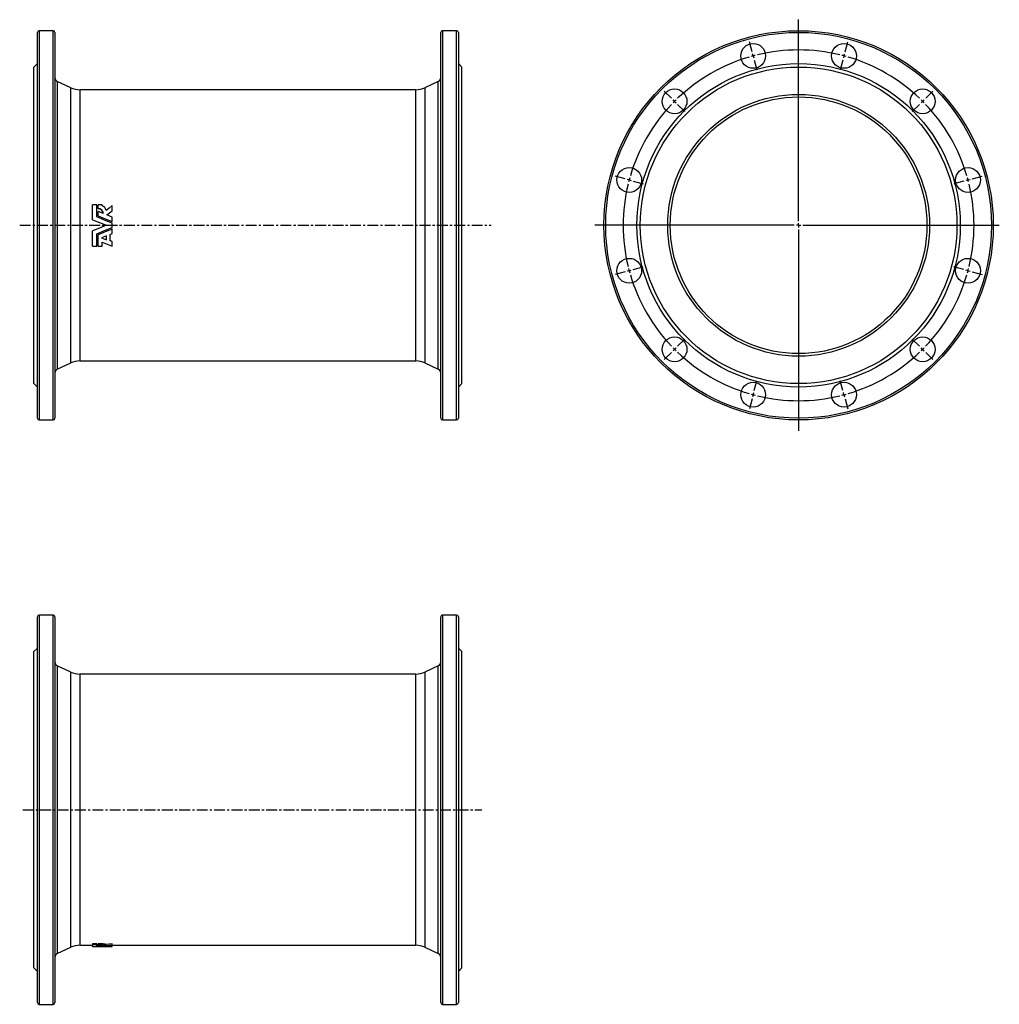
# Model space of a CAD drawing. Extents: x 22 to 1167, y -150 to 1001.
import ezdxf

# ---------------------------------------------------------------- set-up
doc = ezdxf.new("R2010")
doc.units = 0
doc.linetypes.add('CENTERX2', pattern=[20.32, 12.7, -2.54, 2.54, -2.54])
doc.layers.get('0').update_dxf_attribs({"linetype": 'CONTINUOUS'})
doc.layers.add('FORMAT', color=7, linetype='CONTINUOUS')

# ---------------------------------------------------------------- blocks, each defined once
blk = doc.blocks.new('SW_CENTERMARKSYMBOL_0')
at = {"layer": 'FORMAT', "color": 0}
for p, q in [((53.1, -193), (53.1, 42.4)), ((-1.3, 4.8), (-4.4, 16.4)), ((107.4, 4.8), (110.5, 16.4)), ((0, 0), (-0.6, 2.4)), ((0, 0), (0.6, -2.4)), ((106.1, 0), (105.5, -2.4)), ((106.1, 0), (106.8, 2.4)), ((1.3, -4.8), (4.4, -16.4)), ((104.8, -4.8), (101.7, -16.4)), ((-95.4, -49.5), (-103.9, -41)), ((201.6, -49.5), (210, -41)), ((-91.9, -53.1), (-93.7, -51.3)), ((-91.9, -53.1), (-90.1, -54.8)), ((-88.4, -56.6), (-79.9, -65.1)), ((194.5, -56.6), (186, -65.1)), ((198, -53.1), (196.2, -54.8)), ((198, -53.1), (199.8, -51.3)), ((-149.8, -143.7), (-161.4, -140.6)), ((-145, -145), (-147.4, -144.3)), ((-145, -145), (-142.5, -145.6)), ((-140.1, -146.3), (-128.5, -149.4)), ((246.2, -146.3), (234.7, -149.4)), ((251.1, -145), (248.7, -145.6)), ((251.1, -145), (253.5, -144.3)), ((255.9, -143.7), (267.5, -140.6)), ((53.1, -198), (53.1, -195.5)), ((48.1, -198), (-185.1, -198)), ((53.1, -198), (50.6, -198)), ((53.1, -198), (53.1, -200.5)), ((53.1, -198), (55.6, -198)), ((53.1, -203), (53.1, -438.2)), ((58.1, -198), (287.6, -198)), ((-149.8, -252.4), (-161.4, -255.5)), ((-145, -251.1), (-147.4, -251.7)), ((-145, -251.1), (-142.5, -250.4)), ((-140.1, -249.8), (-128.5, -246.7)), ((246.2, -249.8), (234.7, -246.7)), ((251.1, -251.1), (248.7, -250.4)), ((251.1, -251.1), (253.5, -251.7)), ((255.9, -252.4), (267.5, -255.5)), ((-88.4, -339.4), (-79.9, -331)), ((194.5, -339.4), (186, -331)), ((-91.9, -343), (-93.7, -344.7)), ((-91.9, -343), (-90.1, -341.2)), ((198, -343), (196.2, -341.2)), ((198, -343), (199.8, -344.7)), ((-95.4, -346.5), (-103.9, -355)), ((201.6, -346.5), (210, -355)), ((1.3, -391.2), (4.4, -379.6)), ((104.8, -391.2), (101.7, -379.6)), ((-1.3, -400.9), (-4.4, -412.5)), ((0, -396), (-0.6, -398.4)), ((0, -396), (0.6, -393.6)), ((106.1, -396), (105.5, -393.6)), ((106.1, -396), (106.8, -398.4)), ((107.4, -400.9), (110.5, -412.5))]:
    blk.add_line(p, q, dxfattribs=at)
for start, end in [(104.3013, 105), (76.3975, 103.6025), (75, 75.6987), (106.3975, 133.6025), (105, 105.6987), (74.3013, 75), (46.3975, 73.6025), (136.3975, 163.6025), (135, 135.6987), (134.3013, 135), (45, 45.6987), (44.3013, 45), (16.3975, 43.6025), (165, 165.6987), (164.3013, 165), (15, 15.6987), (14.3013, 15), (166.3975, 193.6025), (346.3975, 13.6025), (194.3013, 195), (195, 195.6987), (344.3013, 345), (345, 345.6987), (196.3975, 223.6025), (316.3975, 343.6025), (224.3013, 225), (225, 225.6987), (314.3013, 315), (315, 315.6987), (226.3975, 253.6025), (286.3975, 313.6025), (254.3013, 255), (255, 255.6987), (256.3975, 283.6025), (284.3013, 285), (285, 285.6987)]:
    blk.add_arc((53.1, -198), 205, start, end, dxfattribs=at)

msp = doc.modelspace()

# ---------------------------------------------------------------- linework, layer by layer
at = {"color": 7, "linetype": 'CONTINUOUS'}
for p, q in [((42.7, 534.8), (42.7, 985.8)), ((61.2, 987.8), (44.7, 987.8)), ((63.2, 985.8), (63.2, 760.3)), ((514.2, 534.8), (514.2, 985.8)), ((532.7, 987.8), (516.2, 987.8)), ((534.7, 985.8), (534.7, 760.3)), ((42.7, 949.3), (38.7, 945.3)), ((38.7, 760.3), (38.7, 945.3)), ((538.7, 945.3), (534.7, 949.3)), ((538.7, 760.3), (538.7, 945.3)), ((81.7, 921.1), (66, 928.4)), ((511.3, 928.4), (495.6, 921.1)), ((485, 918.8), (92.3, 918.8)), ((107.3, 766.8), (107.3, 784.4)), ((112, 784.4), (107.3, 784.4)), ((112, 770.1), (112, 784.4)), ((118.4, 784.4), (113.9, 784.4)), ((113.9, 779.8), (113.9, 784.4)), ((118.4, 783), (118.4, 784.4)), ((130.2, 777.3), (130.2, 783.3)), ((113.9, 779.8), (113.9, 779.7)), ((113.9, 771.4), (113.9, 776.5)), ((119.8, 774.1), (113.9, 776.5)), ((113.9, 771.4), (113.9, 771.3)), ((123.7, 772.5), (130.2, 777.3)), ((130.2, 769.8), (123.7, 772.5)), ((123.8, 772.4), (130.2, 777.2)), ((130.2, 777.3), (130.2, 777.2)), ((38.7, 575.3), (38.7, 760.3)), ((63.2, 760.3), (63.2, 534.8)), ((107.3, 766.8), (107.3, 766.8)), ((130.2, 764.7), (130.2, 769.8)), ((130.2, 764.7), (130.2, 764.6)), ((130.2, 757.9), (130.2, 762.7)), ((534.7, 760.3), (534.7, 534.8)), ((538.7, 575.3), (538.7, 760.3)), ((107.3, 753.8), (107.3, 753.7)), ((107.3, 736.1), (107.3, 753.7)), ((112, 736.1), (112, 750.4)), ((113.9, 749.3), (113.9, 749.2)), ((113.9, 736.1), (113.9, 749.2)), ((127.6, 749.7), (130.2, 750.7)), ((127.6, 742.2), (127.6, 749.7)), ((130.2, 755.9), (130.2, 755.9)), ((130.2, 750.7), (130.2, 755.9)), ((123.3, 747.9), (117.6, 745.6)), ((117.6, 745.6), (123.3, 743.4)), ((117.8, 745.6), (123.3, 743.5)), ((118.4, 736.1), (118.4, 740.6)), ((118.4, 740.6), (130.2, 736.1)), ((123.3, 743.4), (123.3, 747.9)), ((130.2, 741.4), (127.6, 742.4)), ((130.2, 741.2), (127.6, 742.2)), ((130.2, 741.4), (130.2, 741.2)), ((130.2, 736.1), (130.2, 741.2)), ((107.3, 736.1), (112, 736.1)), ((113.9, 736.1), (118.4, 736.1)), ((66, 592.1), (81.7, 599.4)), ((92.3, 601.8), (485, 601.8)), ((495.6, 599.4), (511.3, 592.1)), ((38.7, 575.3), (42.7, 571.3)), ((534.7, 571.3), (538.7, 575.3)), ((44.7, 532.8), (61.2, 532.8)), ((516.2, 532.8), (532.7, 532.8)), ((42.7, -148.3), (42.7, 302.7)), ((61.2, 304.7), (44.7, 304.7)), ((63.2, 302.7), (63.2, -148.3)), ((514.2, -148.3), (514.2, 302.7)), ((532.7, 304.7), (516.2, 304.7)), ((534.7, 302.7), (534.7, -148.3)), ((42.7, 266.2), (38.7, 262.2)), ((538.7, 262.2), (534.7, 266.2)), ((38.7, -107.8), (38.7, 262.2)), ((538.7, -107.8), (538.7, 262.2)), ((81.7, 238.1), (66, 245.4)), ((511.3, 245.4), (495.6, 238.1)), ((485, 235.7), (92.3, 235.7)), ((112, -79.5), (107.3, -79.5)), ((107.3, -79.5), (107.3, -80.9)), ((112, -79.5), (112, -80.9)), ((118.4, -79.5), (113.9, -79.5)), ((113.9, -80.9), (113.9, -79.5)), ((118.4, -80.9), (118.4, -79.5)), ((122.9, -81.8), (122.9, -80.3)), ((130.2, -81.1), (130.2, -79.6)), ((66, -90.9), (81.7, -83.6)), ((92.3, -81.3), (107.3, -81.3)), ((112, -80.9), (107.3, -80.9)), ((107.3, -82.6), (107.3, -80.9)), ((112, -82.5), (112, -80.9)), ((113.9, -81), (112, -81)), ((118.4, -80.9), (113.9, -80.9)), ((113.9, -81.6), (113.9, -80.9)), ((113.9, -81.9), (113.9, -81.6)), ((113.9, -82.4), (113.9, -81.9)), ((119.8, -82.2), (113.9, -81.9)), ((118.4, -81.1), (118.4, -80.9)), ((123.3, -82.8), (130.2, -82.8)), ((123.7, -82.3), (130.2, -81.9)), ((130.2, -82.5), (123.7, -82.3)), ((130.2, -81.9), (130.2, -81.1)), ((130.2, -81.3), (485, -81.3)), ((130.2, -82.5), (130.2, -81.9)), ((130.2, -82.7), (130.2, -82.5)), ((130.2, -82.7), (130.2, -82.8)), ((130.2, -82.8), (130.2, -82.8)), ((495.6, -83.6), (511.3, -90.9)), ((38.7, -107.8), (42.7, -111.8)), ((534.7, -111.8), (538.7, -107.8)), ((44.7, -150.3), (61.2, -150.3)), ((516.2, -150.3), (532.7, -150.3))]:
    msp.add_line(p, q, dxfattribs=at)
at = {"color": 8, "linetype": 'CONTINUOUS'}
for p, q in [((44.7, 987.8), (44.7, 532.8)), ((61.2, 760.3), (61.2, 987.8)), ((516.2, 987.8), (516.2, 532.8)), ((532.7, 760.3), (532.7, 987.8)), ((66, 928.4), (66, 760.3)), ((81.7, 760.3), (81.7, 921.1)), ((495.6, 921.1), (495.6, 599.4)), ((511.3, 592.1), (511.3, 928.4)), ((92.3, 918.8), (92.3, 760.3)), ((485, 760.3), (485, 918.8)), ((61.2, 532.8), (61.2, 760.3)), ((66, 760.3), (66, 592.1)), ((81.7, 599.4), (81.7, 760.3)), ((92.3, 760.3), (92.3, 601.8)), ((485, 601.8), (485, 760.3)), ((532.7, 532.8), (532.7, 760.3)), ((44.7, 304.7), (44.7, -150.3)), ((61.2, -150.3), (61.2, 304.7)), ((516.2, 304.7), (516.2, -150.3)), ((532.7, -150.3), (532.7, 304.7)), ((66, 245.4), (66, -90.9)), ((511.3, -90.9), (511.3, 245.4)), ((81.7, -83.6), (81.7, 238.1)), ((92.3, 235.7), (92.3, -81.3)), ((485, -81.3), (485, 235.7)), ((495.6, 238.1), (495.6, -83.6))]:
    msp.add_line(p, q, dxfattribs=at)
at = {"color": 7, "linetype": 'CONTINUOUS', "flags": 128}
for points in [[(130.2, 783.3), (126.5, 780.5), (122.9, 777.8)], [(113.9, 771.4), (122, 768), (130.2, 764.7)], [(113.9, 771.3), (122, 768), (130.2, 764.6)], [(107.3, 766.8), (115.3, 763.6), (123.3, 760.3)], [(107.3, 766.8), (115.3, 763.5), (123.3, 760.3)], [(123.3, 760.3), (115.3, 757), (107.3, 753.7)], [(123.3, 760.3), (115.3, 757), (107.3, 753.8)], [(130.2, 762.7), (121.1, 766.4), (112, 770.1)], [(112, 750.4), (121.1, 754.1), (130.2, 757.9)], [(130.2, 755.9), (122, 752.5), (113.9, 749.2)], [(130.2, 755.9), (122, 752.6), (113.9, 749.3)], [(130.2, -79.6), (126.5, -80), (122.9, -80.3)], [(107.3, -82.6), (115.3, -82.7), (123.3, -82.8)], [(130.2, -82.8), (121.1, -82.7), (112, -82.5)], [(113.9, -82.4), (122, -82.6), (130.2, -82.7)], [(130.2, -81.1), (126.5, -81.5), (122.9, -81.8)]]:
    msp.add_lwpolyline(points, dxfattribs=at)
at = {"color": 7, "linetype": 'CONTINUOUS'}
for centre, radius in [((932.4, 760.3), 227.5), ((879.3, 958.3), 14.5), ((985.5, 958.3), 14.5), ((932.4, 760.3), 189), ((932.4, 760.3), 185), ((787.4, 905.2), 14.5), ((932.4, 760.3), 153), ((932.4, 760.3), 150), ((1077.4, 905.2), 14.5), ((734.4, 813.3), 14.5), ((1130.4, 813.3), 14.5), ((734.4, 707.2), 14.5), ((1130.4, 707.2), 14.5), ((787.4, 615.3), 14.5), ((1077.4, 615.3), 14.5), ((879.3, 562.3), 14.5), ((985.5, 562.3), 14.5)]:
    msp.add_circle(centre, radius, dxfattribs=at)
at = {"color": 8, "linetype": 'CONTINUOUS'}
msp.add_circle((932.4, 760.3), 225.5, dxfattribs=at)
at = {"color": 7, "linetype": 'CONTINUOUS'}
for centre, radius, start, end in [((44.7, 985.8), 2, 90, 180), ((61.2, 985.8), 2, 0, 90), ((516.2, 985.8), 2, 90, 180), ((532.7, 985.8), 2, 0, 90), ((68.2, 933), 5, 180, 245), ((509.2, 933), 5, 295, 0), ((92.3, 943.8), 25, 245, 270), ((485, 943.8), 25, 270, 295), ((115.9, 776.3), 7.19, 11.8837, 69.1045), ((113.9, 773.9), 5.95, 1.926, 89.9032), ((113.9, 773.7), 5.91, 3.3677, 90.2501), ((92.3, 576.8), 25, 90, 115), ((485, 576.8), 25, 65, 90), ((68.2, 587.6), 5, 115, 180), ((509.2, 587.6), 5, 0, 65), ((44.7, 534.8), 2, 180, 270), ((61.2, 534.8), 2, 270, 0), ((516.2, 534.8), 2, 180, 270), ((532.7, 534.8), 2, 270, 0), ((44.7, 302.7), 2, 90, 180), ((61.2, 302.7), 2, 0, 90), ((516.2, 302.7), 2, 90, 180), ((532.7, 302.7), 2, 0, 90), ((68.2, 249.9), 5, 180, 245), ((509.2, 249.9), 5, 295, 0), ((92.3, 260.7), 25, 245, 270), ((485, 260.7), 25, 270, 295), ((118.4, -95.3), 15.6, 73.3104, 89.9342), ((68.2, -95.5), 5, 115, 180), ((92.3, -106.3), 25, 90, 115), ((115.2, -97.5), 16, 73.4752, 94.9235), ((118.4, -96.7), 15.5, 73.1814, 89.9066), ((485, -106.3), 25, 65, 90), ((509.2, -95.5), 5, 0, 65), ((44.7, -148.3), 2, 180, 270), ((61.2, -148.3), 2, 270, 0), ((516.2, -148.3), 2, 180, 270), ((532.7, -148.3), 2, 270, 0)]:
    msp.add_arc(centre, radius, start, end, dxfattribs=at)
at = {"layer": 'FORMAT', "linetype": 'CENTERX2'}
for p, q in [((22, 760.3), (573.2, 760.3)), ((25.7, 77.2), (562.1, 77.2))]:
    msp.add_line(p, q, dxfattribs=at)

# ---------------------------------------------------------------- block references
at = {"layer": 'FORMAT'}
msp.add_blockref('SW_CENTERMARKSYMBOL_0', (879.3, 958.3), dxfattribs=at)

doc.saveas('drawing.dxf')
